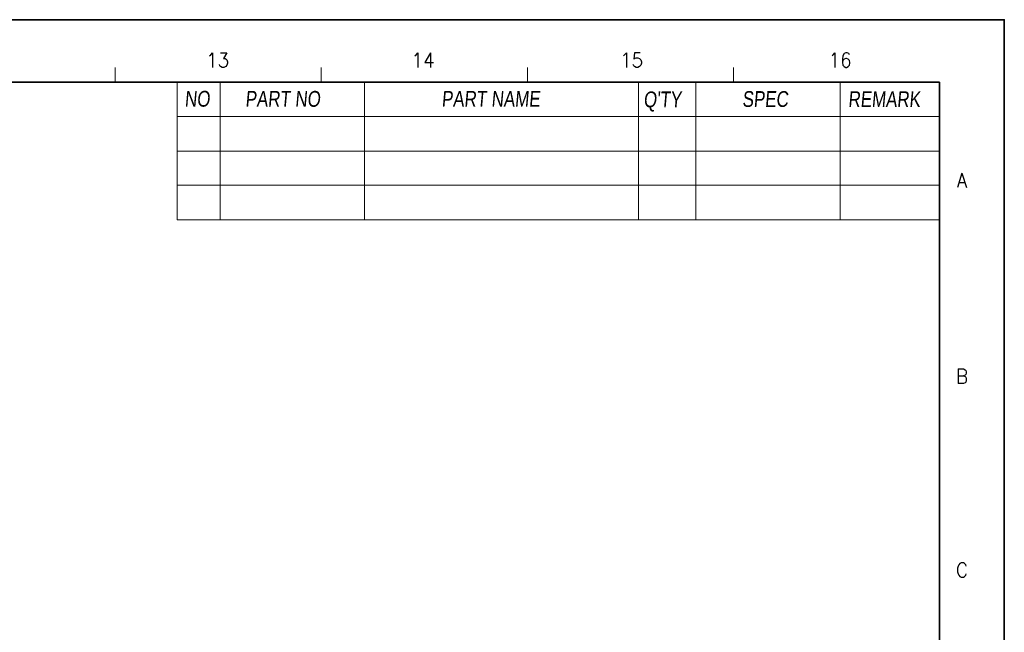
# Model space of a CAD drawing. Header units: millimetres. Extents: x 4065 to 8083, y -652 to 5416.
# Tile 226 of 256: x 5473 to 5593, y 4325 to 4400. Entities that reach past the tile are written whole.
import ezdxf
from ezdxf.enums import TextEntityAlignment as Align

# ---------------------------------------------------------------- set-up
doc = ezdxf.new("R2010")
doc.units = ezdxf.units.MM
doc.header["$LTSCALE"] = 0.8
doc.layers.get('0').update_dxf_attribs({"linetype": 'CONTINUOUS', "lineweight": 0})
doc.styles.get("Standard").update_dxf_attribs({"font": 'romans.shx', "width": 0.8, "oblique": 5, "bigfont": 'whgtxt.shx'})

msp = doc.modelspace()

# ---------------------------------------------------------------- linework, layer by layer
at = {"color": 7, "linetype": 'Continuous'}
for p, q in [((5484.409, 4391.928), (5484.409, 4393.687)), ((5509.562, 4391.928), (5509.562, 4393.687)), ((5534.715, 4391.928), (5534.715, 4393.687)), ((5559.868, 4391.928), (5559.868, 4393.687))]:
    msp.add_line(p, q, dxfattribs=at)
at = {"color": 7, "linetype": 'Continuous', "lineweight": 35}
for p in [(5182.572, 4391.928), (5585.021, 4110.143)]:
    msp.add_line(p, (5585.021, 4391.928), dxfattribs=at)
for p, q in [((5491.973, 4391.928), (5491.973, 4375.116)), ((5497.249, 4391.928), (5497.249, 4375.116)), ((5491.973, 4375.116), (5585.021, 4375.116))]:
    msp.add_line(p, q)
at = {"color": 7}
for p, q in [((5514.839, 4391.928), (5514.839, 4375.116)), ((5548.259, 4391.928), (5548.259, 4375.116)), ((5555.295, 4391.928), (5555.295, 4375.116)), ((5572.885, 4391.928), (5572.885, 4375.116)), ((5491.973, 4387.706), (5585.021, 4387.706)), ((5491.973, 4383.485), (5585.021, 4383.485)), ((5491.973, 4379.338), (5585.021, 4379.338))]:
    msp.add_line(p, q, dxfattribs=at)
at = {"color": 7, "linetype": 'Continuous', "lineweight": 35}
msp.add_lwpolyline([(5172.917, 4399.536), (5172.917, 4102.536), (5592.917, 4102.536), (5592.917, 4399.536)], close=True, dxfattribs=at)

# ---------------------------------------------------------------- texts
at = {"color": 7, "linetype": 'Continuous', "width": 0.933333}
for s, p in [('13', (5496.921, 4394.601)), ('14', (5521.984, 4394.601)), ('15', (5547.432, 4394.601)), ('16', (5572.881, 4394.601)), ('A', (5587.75, 4379.949)), ('B', (5587.75, 4356.042)), ('C', (5587.75, 4332.393))]:
    msp.add_text(s, height=1.759, dxfattribs=at).set_placement(p, align=Align.MIDDLE_CENTER)
at = {"linetype": 'Continuous', "char_height": 1.92627, "attachment_point": 1}
for s, insert in [('{\\fㅁㅌㅈㅂ|b0|i0|c129|p50;NO}', (5492.883, 4390.853)), ('{\\fㅁㅌㅈㅂ|b0|i0|c129|p50;PART NO}', (5500.284, 4390.841)), ('{\\fㅁㅌㅈㅂ|b0|i0|c129|p50;PART NAME}', (5524.238, 4390.841)), ("{\\fㅁㅌㅈㅂ|b0|i0|c129|p50;Q'TY}", (5548.881, 4390.778)), ('{\\fㅁㅌㅈㅂ|b0|i0|c129|p50;SPEC}', (5560.929, 4390.82)), ('{\\fㅁㅌㅈㅂ|b0|i0|c129|p50;REMARK}', (5573.848, 4390.799))]:
    msp.add_mtext(s, dxfattribs=dict(at, insert=insert))

doc.saveas('drawing.dxf')
